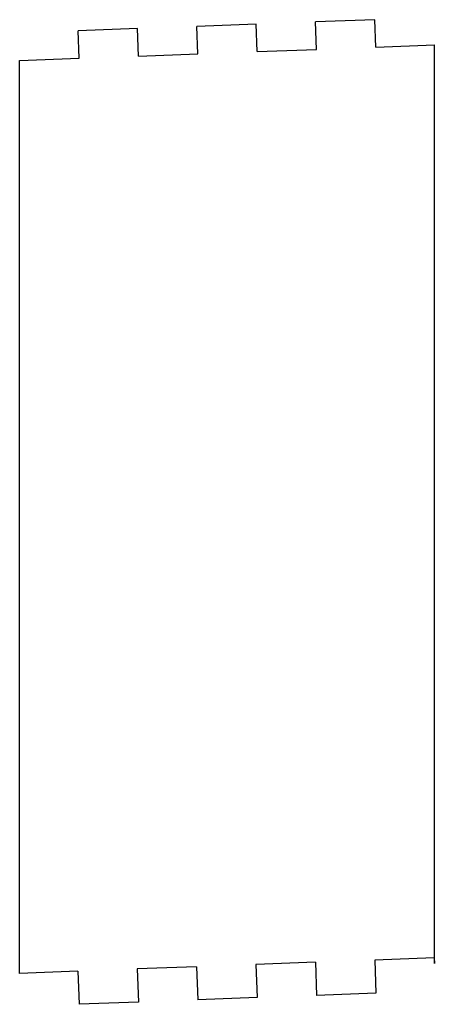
# Model space of a CAD drawing. Extents: x 178 to 227, y 0 to 117.
import ezdxf

# ---------------------------------------------------------------- set-up
doc = ezdxf.new("R2010")
doc.units = 0
doc.layers.add('VISIBLE', color=7, linetype='CONTINUOUS')

msp = doc.modelspace()

# ---------------------------------------------------------------- linework, layer by layer
at = {"layer": 'VISIBLE'}
for p, q in [((219.84, 116.6), (212.81, 116.34)), ((219.96, 113.36), (219.84, 116.6)), ((191.73, 115.55), (184.7, 115.29)), ((191.85, 112.3), (191.73, 115.55)), ((205.78, 116.08), (198.75, 115.81)), ((198.88, 112.57), (198.75, 115.81)), ((205.9, 112.83), (205.78, 116.08)), ((212.93, 113.09), (212.81, 116.34)), ((184.82, 112.04), (184.7, 115.29)), ((205.9, 112.83), (212.93, 113.09)), ((219.96, 113.36), (226.87, 113.61)), ((226.87, 4.91), (226.87, 113.61)), ((177.79, 111.78), (184.82, 112.04)), ((191.85, 112.3), (198.88, 112.57)), ((177.79, 3.74), (177.79, 111.78)), ((212.79, 5.05), (205.76, 4.79)), ((205.76, 4.79), (205.9, 0.87)), ((212.79, 5.05), (212.93, 1.13)), ((226.84, 5.58), (219.81, 5.32)), ((219.81, 5.32), (219.96, 1.4)), ((226.84, 5.58), (226.87, 4.91)), ((184.67, 4), (177.79, 3.74)), ((184.67, 4), (184.82, 0.08)), ((198.73, 4.53), (191.7, 4.27)), ((191.7, 4.27), (191.85, 0.34)), ((198.73, 4.53), (198.88, 0.61)), ((219.96, 1.4), (212.93, 1.13)), ((191.85, 0.34), (184.82, 0.08)), ((205.9, 0.87), (198.88, 0.61))]:
    msp.add_line(p, q, dxfattribs=at)

doc.saveas('drawing.dxf')
